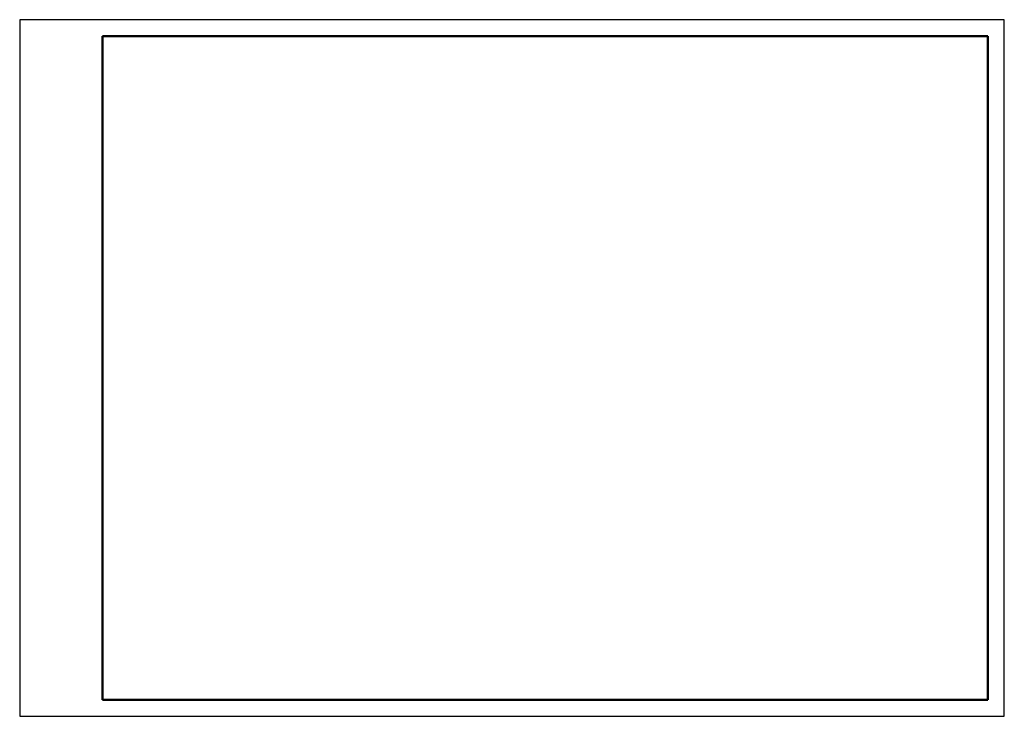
# Model space of a CAD drawing. Header units: millimetres. Extents: x 0 to 297, y 0 to 210.
import ezdxf

# ---------------------------------------------------------------- set-up
doc = ezdxf.new("R2010")
doc.units = ezdxf.units.MM
doc.header["$LTSCALE"] = 0.3
doc.layers.add('2粗实线', color=7, linetype='Continuous', lineweight=50)
doc.layers.add('4细实线', color=3, linetype='Continuous')

msp = doc.modelspace()

# ---------------------------------------------------------------- linework, layer by layer
at = {"layer": '2粗实线'}
for p, q in [((292, 205), (25, 205)), ((25, 205), (25, 5)), ((292, 5), (292, 205)), ((292, 45), (292, 5)), ((25, 5), (292, 5)), ((292, 5), (162, 5))]:
    msp.add_line(p, q, dxfattribs=at)
at = {"layer": '4细实线'}
for p, q in [((297, 210), (0, 210)), ((0, 210), (0, 0)), ((297, 0), (297, 210)), ((0, 0), (297, 0))]:
    msp.add_line(p, q, dxfattribs=at)

doc.saveas('drawing.dxf')
